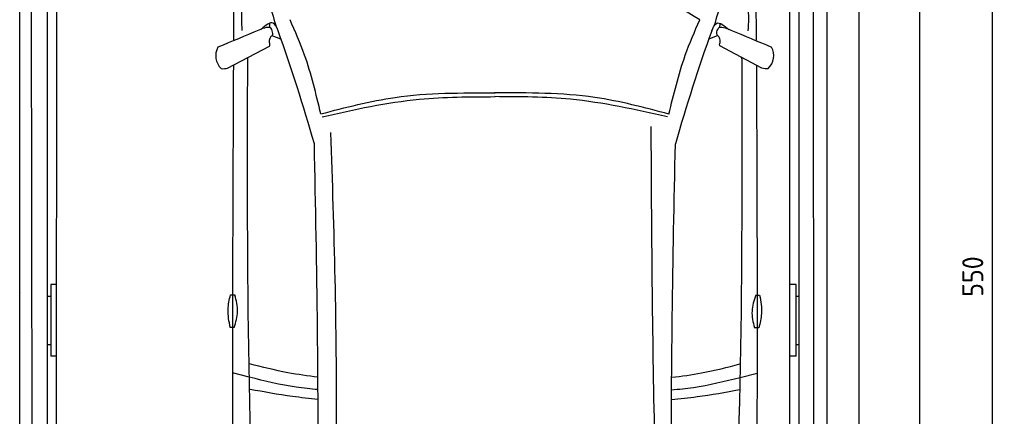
# Model space of a CAD drawing. Header units: millimetres. Extents: x 0 to 8982, y -929 to 5900.
# Tile 5 of 6: x 5707 to 8982, y 2486 to 3804. Entities that reach past the tile are written whole.
import ezdxf

# ---------------------------------------------------------------- set-up
doc = ezdxf.new("R2010")
doc.units = ezdxf.units.MM
doc.layers.get('0').update_dxf_attribs({"lineweight": 25})
doc.layers.add('4', color=3, linetype='Continuous')
for name, color, linetype, lineweight in [('car', 10, 'Continuous', 25), ('Gebäude', 7, 'Continuous', 25), ('Plattform', 7, 'Continuous', 25)]:
    doc.layers.add(name, color=color, linetype=linetype, lineweight=lineweight)
doc.styles.get("Standard").update_dxf_attribs({"font": 'ISOCP.SHX'})
doc.dimstyles.new('GEN-ISO', dxfattribs={"dimscale": 20, "dimtxt": 3.5, "dimasz": 2, "dimexe": 2, "dimexo": 1, "dimgap": 1.5, "dimtad": 1, "dimdec": 1, "dimlfac": 0.1, "dimdsep": 46, "dimtxsty": 'Standard', "dimblk": 'PUNKT', "dimcen": 2, "dimclrd": 256, "dimclre": 256, "dimclrt": 2, "dimadec": 0, "dimazin": 0, "dimtp": 0.1, "dimtm": 0.1, "dimtfac": 0.71, "dimtdec": 1, "dimtmove": 2, "dimatfit": 3, "dimldrblk": 'PUNKT', "dimfxl": 2, "dimtolj": 1, "dimarcsym": 0})

# ---------------------------------------------------------------- blocks, each defined once
blk = doc.blocks.new('Car LP')
at = {"layer": 'car'}
for p, q in [((-867.3, 3161.7), (-867.1, 3369.1)), ((871.9, 3160.2), (870, 3368.4)), ((-747.5, 3202.2), (-747.9, 3217)), ((750.1, 3201.6), (750.8, 3216.6)), ((-740.3, 3176.7), (-711.4, 3165.6)), ((743, 3176.1), (713, 3164.6)), ((-888, 3067.7), (-748, 3140.9)), ((889.7, 3068.2), (749.7, 3141.4)), ((-815.9, 2040.3), (-871.6, 2054.3)), ((817.6, 2039.6), (873.4, 2053.6))]:
    blk.add_line(p, q, dxfattribs=at)
for points in [[(-878.5, 2313.7), (-863.5, 2313.7)], [(869, 2313.2), (882, 2313)], [(-866.1, 2205.1), (-879.1, 2205.1)], [(879.3, 2204.5), (864.4, 2204.7)]]:
    blk.add_lwpolyline(points, dxfattribs=at)
for centre, radius, start, end in [((-6558.1, 1113.7), 6197.2, 15.94535, 19.59622), ((6559, 1108.2), 6197.2, 160.35517, 164.00603), ((-869.1, 3108.9), 58.5, 150.8177, 226.898), ((870.7, 3109.4), 58.5, 313.102, 29.1823), ((-902.4, 3121.5), 55.6, 263.2347, 285.0896), ((904.1, 3122), 55.6, 254.9104, 276.7653)]:
    blk.add_arc(centre, radius, start, end, dxfattribs=at)
for points in [[(682.9, 3228.2), (383.3, 3379.6), (0.9, 3424.8)], [(-865.3, 3368.8), (-801, 3347.5), (-727.9, 3209)], [(868.1, 3368.1), (803.8, 3346.8), (730.6, 3208.4)], [(-822, 3328.7), (-839.1, 3272.2), (-840.5, 3192.9)], [(824.9, 3328), (841.9, 3271.5), (843.2, 3192.2)], [(-719.8, 3192.2), (-736.5, 3217.5), (-775.6, 3196.9)], [(-577.9, 2915.4), (-632, 3111.2), (-680.2, 3228.8)], [(580.4, 2914.9), (634.7, 3110.7), (682.9, 3228.2)], [(722.6, 3191.6), (739.3, 3216.9), (779.8, 3196)], [(-784, 3193.9), (-920.1, 3137.4)], [(-741.3, 3175.6), (-737.8, 3179.7), (-737.4, 3182.6)], [(743, 3176.1), (739.5, 3180.2), (739.1, 3183)], [(785.7, 3194.3), (921.8, 3137.9)], [(-748.8, 3153), (-746.7, 3167.7), (-741.3, 3175.6)], [(750.5, 3153.5), (748.4, 3168.2), (743, 3176.1)], [(-719.9, 532.3), (-778.3, 1181.5), (-820.9, 3097.1)], [(720.3, 531.7), (779.3, 1180.8), (823.5, 3096.4)], [(-577.9, 2915.4), (-330.8, 2970.6), (2.1, 2985.1)], [(580.4, 2914.9), (333.4, 2970.3), (0.5, 2985.1)], [(-572.9, 2906.2), (-250.1, 2964.5), (2.1, 2972.9)], [(575.3, 2905.7), (252.6, 2964.3), (0.4, 2972.9)], [(-585.2, 568.2), (-526.1, 1879.2), (-544.1, 2853.5)], [(580.3, 580), (533.3, 1839), (521.2, 2874)], [(-623.3, 604.1), (-589.3, 1585.9), (-599.3, 2816.2)], [(623.8, 603.6), (590.2, 1668.7), (601.7, 2815.7)], [(-879.1, 2205.1), (-886.3, 2266.4), (-878.5, 2313.7)], [(-866.1, 2205.1), (-854.8, 2258.2), (-863.5, 2313.7)], [(869, 2313.2), (856.7, 2260.3), (864.4, 2204.7)], [(882, 2313), (888.1, 2251.6), (879.3, 2204.5)]]:
    blk.add_spline(points, degree=3, dxfattribs=at)
for points, end_tangent in [([(-737.4, 3182.6), (-742.7, 3199.4), (-784, 3193.9)], (-0.945148, -0.326641)), ([(739.1, 3183), (744.4, 3199.9), (785.7, 3194.3)], (0.945148, -0.326641)), ([(-748, 3140.9), (-747.1, 3145.2), (-748.8, 3153)], (0.109645, 0.993971)), ([(749.7, 3141.4), (748.8, 3145.7), (750.5, 3153.5)], (-0.109645, 0.993971))]:
    blk.add_spline(points, degree=3, dxfattribs=dict(at, end_tangent=end_tangent))
for points in [[(-820.9, 3097.1), (-820.4, 3099.3), (-819.9, 3101.5), (-819.5, 3103.5)], [(823.5, 3096.4), (823, 3098.6), (822.6, 3100.8), (822.1, 3103)]]:
    blk.add_open_spline(points, degree=3, dxfattribs=at)
for points, knots in [([(-868.7, 3077.8), (-870.5, 2733.1), (-872.8, 2165.5), (-870.5, 1597.9), (-869.3, 1382.1)], [30.231792, 30.231792, 30.231792, 30.231792, 135.773846, 200.510428, 200.510428, 200.510428, 200.510428]), ([(871.3, 3077.8), (872.8, 2728.1), (874.7, 2162.6), (871.9, 1597.2), (870.5, 1381.4)], [30.867502, 30.867502, 30.867502, 30.867502, 135.773846, 200.510428, 200.510428, 200.510428, 200.510428]), ([(-587.6, 2040.3), (-620.9, 2044.2), (-698.2, 2054.8), (-773.8, 2074.4), (-814.7, 2084.4)], [6.432991, 6.432991, 6.432991, 6.432991, 16.542425, 29.830107, 29.830107, 29.830107, 29.830107]), ([(589.6, 2039.9), (622.8, 2043.7), (700, 2054.2), (775.5, 2073.7), (816.5, 2084.2)], [6.454001, 6.454001, 6.454001, 6.454001, 16.542425, 29.830107, 29.830107, 29.830107, 29.830107]), ([(-587.2, 1998.9), (-611.5, 2000.9), (-688.6, 2008.7), (-764.1, 2027.5), (-815.9, 2040.3)], [6.556459, 6.556459, 6.556459, 6.556459, 13.869915, 29.827446, 29.827446, 29.827446, 29.827446]), ([(589.1, 1998.4), (613.4, 2000.4), (690.4, 2008.2), (765.8, 2026.8), (817.6, 2039.6)], [6.580352, 6.580352, 6.580352, 6.580352, 13.869915, 29.827446, 29.827446, 29.827446, 29.827446]), ([(-587.2, 1966.1), (-615.6, 1969), (-691.9, 1977.6), (-767.6, 1991.2), (-813.3, 1999.5)], [6.632744, 6.632744, 6.632744, 6.632744, 15.228907, 29.682847, 29.682847, 29.682847, 29.682847]), ([(589.1, 1965.6), (617.4, 1968.5), (693.7, 1977), (769.3, 1990.6), (814.9, 1998.8)], [6.659247, 6.659247, 6.659247, 6.659247, 15.228907, 29.682847, 29.682847, 29.682847, 29.682847])]:
    blk.add_open_spline(points, degree=3, knots=knots, dxfattribs=at)
blk = doc.blocks.new('PUNKT')
at = {"layer": '4', "color": 0, "linetype": 'ByBlock'}
blk.add_line((-0.5, 0), (-1, 0), dxfattribs=at)
at = {"layer": '4', "color": 0, "linetype": 'ByBlock', "const_width": 0.5}
blk.add_lwpolyline([(-0.25, 0, 1), (0.25, 0, 1)], format="xyb", close=True, dxfattribs=at)
blk = doc.blocks.new('*D9')
at = {"layer": '4', "lineweight": -2, "transparency": 16777216}
for p, q in [((8520, 5700), (8982.5, 5700)), ((8942.5, 5660), (8942.5, 240.1)), ((8520, 200.1), (8982.5, 200.1))]:
    blk.add_line(p, q, dxfattribs=at)
at = {"layer": 'Defpoints', "color": 0, "transparency": 16777216}
for p in [(8500, 5700), (8500, 200.1), (8942.5, 200.1)]:
    blk.add_point(p, dxfattribs=at)
at = {"layer": '4', "lineweight": -2, "transparency": 16777216, "xscale": 40, "yscale": 40, "zscale": 40}
for p, rotation in [((8942.5, 5700), 90), ((8942.5, 200.1), 270)]:
    blk.add_blockref('PUNKT', p, dxfattribs=dict(at, rotation=rotation))
at = {"layer": '4', "color": 2, "transparency": 16777216, "insert": (8877.5, 2950.1), "char_height": 70, "attachment_point": 5, "rotation": 90}
blk.add_mtext('550', dxfattribs=at)
blk = doc.blocks.new('Gebäude_GL550_LP250')
at = {"layer": 'Gebäude'}
for p, q in [((5600, 5900), (5600, 0)), ((5400, 200), (5400, 5700))]:
    blk.add_line(p, q, dxfattribs=at)
blk = doc.blocks.new('6300_LP250_GL550')
at = {"layer": 'Plattform'}
for p, q in [((3006.9, 360.1), (3006.9, 5610.1)), ((3049.9, 360.1), (3044.9, 5610.1)), ((5600, 350.1), (5600, 5610.1)), ((5648.5, 360.2), (5647.9, 5610.1)), ((5691.5, 5610.1), (5691.5, 360.1)), ((3099.6, 350.1), (3100, 5590.1)), ((3129, 564.5), (3131, 5463.9)), ((5569, 452.1), (5569, 5463.2)), ((3110, 2924), (3110, 2685.6)), ((3129, 2924), (3110, 2924)), ((5590, 2924), (5569, 2924)), ((5590, 2685.6), (5590, 2924)), ((3010.5, 2897.4), (3010.5, 2897.6)), ((3100, 2885), (3110, 2885)), ((5590, 2885), (5600, 2885)), ((3100, 2724.2), (3110, 2724.2)), ((5590, 2724.2), (5600, 2724.2)), ((3129.9, 2685.6), (3110, 2685.6)), ((5590, 2685.6), (5569, 2685.6))]:
    blk.add_line(p, q, dxfattribs=at)

msp = doc.modelspace()

# ---------------------------------------------------------------- block references
for name, p in [('Gebäude_GL550_LP250', (3100, 0)), ('6300_LP250_GL550', (2700.03, -0.01))]:
    msp.add_blockref(name, p)
at = {"layer": 'car'}
msp.add_blockref('Car LP', (7286.5, 575.36), dxfattribs=at)

# ---------------------------------------------------------------- dimensions: what is measured, and where the dimension line sits
at = {"layer": '4'}
dim = msp.add_linear_dim(base=(8942.49, 200.11), p1=(8500, 5700), p2=(8500, 200.11), angle=90, dimstyle='GEN-ISO', override={"dimtdec": 3, "dimtolj": 0}, dxfattribs=at)
dim.commit()
dim.dimension.update_dxf_attribs({"geometry": '*D9', "text_midpoint": (8877.49, 2950.06)})

doc.saveas('drawing.dxf')
